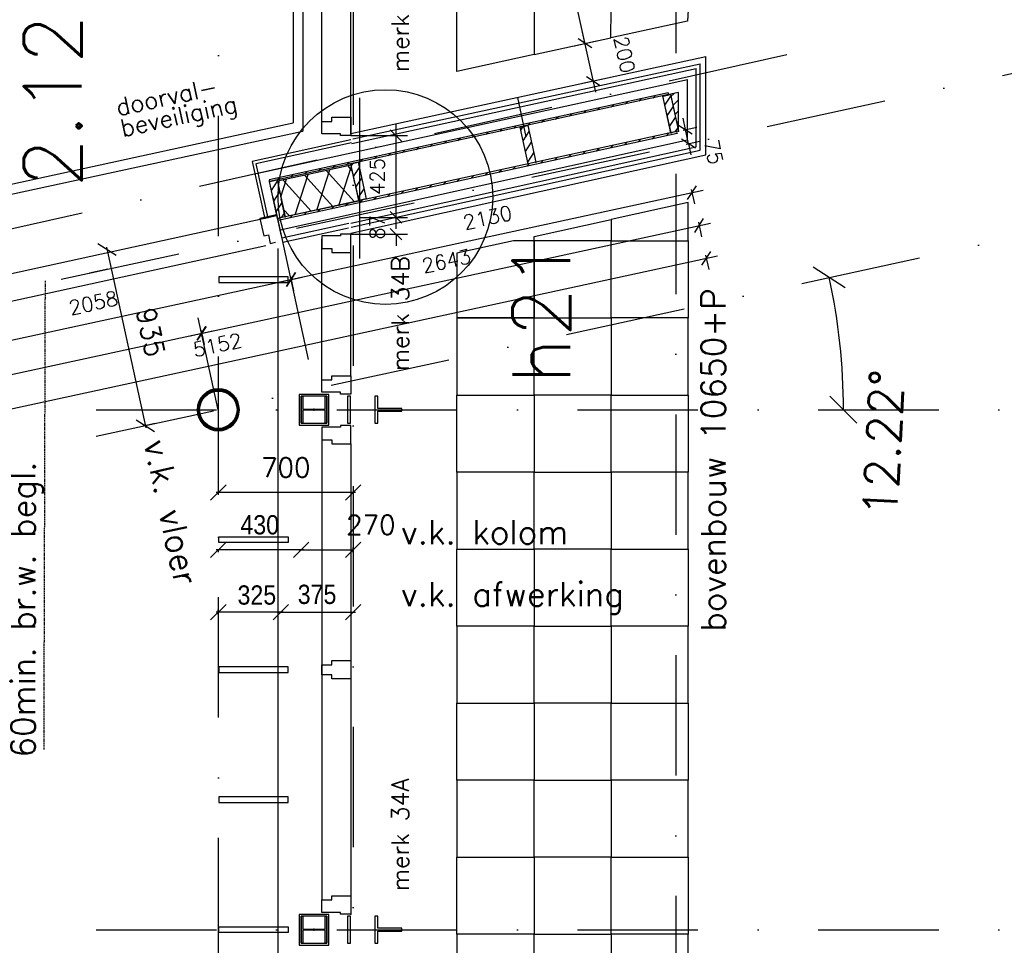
# Model space of a CAD drawing. Extents: x -33346 to 151546, y -8083 to 129543.
# Tile 44 of 68: x 35296 to 40408, y 61366 to 66172. Entities that reach past the tile are written whole.
import ezdxf

# ---------------------------------------------------------------- set-up
doc = ezdxf.new("R2010")
doc.units = 0
doc.header["$LTSCALE"] = 50
doc.header["$MEASUREMENT"] = 0
doc.header["$PDSIZE"] = -1
for name, pattern in [('DASHDOT', [25, 12.5, -6.25, 0, -6.25]), ('HIDDEN2', [0.1875, 0.125, -0.0625]), ('XREF2$0$DASHDOT', [25, 12.5, -6.25, 0, -6.25]), ('XREF2$0$DD1', [2.66667, 1.66667, -0.5, 0, -0.5])]:
    doc.linetypes.add(name, pattern=pattern)
doc.layers.get('0').update_dxf_attribs({"linetype": 'CONTINUOUS'})
doc.layers.get('DEFPOINTS').update_dxf_attribs({"linetype": 'CONTINUOUS'})
for name, color, linetype in [('_BRANDCOMPART', 6, 'DASHDOT'), ('_DETAILNUMMERS', 4, 'CONTINUOUS'), ('_DETAILNUMMERSTEKST', 4, 'CONTINUOUS'), ('A--01A1_ACEER', 1, 'CONTINUOUS'), ('A--A21--_F-23-', 9, 'CONTINUOUS'), ('A--A25--_F-2--', 9, 'CONTINUOUS'), ('A--A28--_F-2--', 7, 'CONTINUOUS'), ('A--A42--_F-23-', 9, 'CONTINUOUS'), ('A--L02-A3-_LOGO', 3, 'CONTINUOUS'), ('A--L21--', 3, 'CONTINUOUS'), ('A--L21--_F-2--', 7, 'CONTINUOUS'), ('A--L21A1_BUITENWAND', 1, 'CONTINUOUS'), ('A--L21AC1_BUITENWAND', 1, 'HIDDEN2'), ('A--L21D2_BUITENWANDEN', 2, 'CONTINUOUS'), ('A--L22A1_BINNENWAND', 1, 'CONTINUOUS'), ('A--L22A2_BINNENWAND', 2, 'CONTINUOUS'), ('A--L22AC1_BINNENWAND', 1, 'HIDDEN2'), ('A--L25--', 7, 'CONTINUOUS'), ('A--L25--_F-23-', 7, 'CONTINUOUS'), ('A--L28--', 7, 'CONTINUOUS'), ('A--L28--_F-2--', 7, 'CONTINUOUS'), ('A--L28D4_KONSTRUKTIES', 4, 'CONTINUOUS'), ('A--L31A1_BUITENKOZIJN', 1, 'CONTINUOUS'), ('A--L32--_F-23-', 2, 'CONTINUOUS'), ('A--L42--', 7, 'CONTINUOUS'), ('A--L42--_F-23-', 7, 'CONTINUOUS'), ('A--M$1A-_F123-', 1, 'CONTINUOUS'), ('A--T$1A-_F123-_RNR', 4, 'CONTINUOUS'), ('A--T01A-18_TEKST', 1, 'CONTINUOUS'), ('A--T01A-25_TEKST', 2, 'CONTINUOUS'), ('A--T01A-70_TEKST', 5, 'CONTINUOUS'), ('TEKST_KOZIJNMERK', 2, 'CONTINUOUS'), ('X--LR---_CP', 7, 'CONTINUOUS'), ('XREF2$0$A--L$7A-_STRAMIEN', 1, 'XREF2$0$DASHDOT'), ('XREF2$0$A--L$7AC3-_STRAMIE', 3, 'XREF2$0$DASHDOT'), ('XREF2$0$A--M$1A-_F123-', 1, 'CONTINUOUS'), ('XREF2$0$STRAMIEN', 1, 'XREF2$0$DD1')]:
    doc.layers.add(name, color=color, linetype=linetype)
doc.styles.add('ALFA-0_25', font='ROMANS')
doc.styles.add('B-01', font='SIMPLEX.SHX', dxfattribs={"width": 0.8, "height": 4.5})
doc.styles.add('HIEMSTRA', font='romans.shx')
doc.styles.get("Standard").update_dxf_attribs({"font": 'txt', "width": 0.9})
doc.styles.add('XREF2$0$HIEMSTRA', font='romans.shx')
doc.dimstyles.new('BEILEN', dxfattribs={"dimscale": 40, "dimtxt": 2.5, "dimasz": 2, "dimexe": 0.3, "dimexo": 0.3, "dimgap": 2, "dimtad": 1, "dimdec": 0, "dimzin": 0, "dimtxsty": 'HIEMSTRA', "dimblk1": 'OBLIQUE', "dimblk2": 'OBLIQUE', "dimsah": 1, "dimcen": -0.09, "dimdle": 0.3, "dimse1": 1, "dimclrd": 2, "dimclre": 2, "dimclrt": 3, "dimazin": 3, "dimtfac": 1, "dimtdec": 4, "dimtofl": 0, "dimtmove": 0, "dimatfit": 3, "dimtvp": 625, "dimtolj": 1, "dimtzin": 0})
doc.dimstyles.get("Standard").update_dxf_attribs({"dimscale": 40, "dimtxt": 2.5, "dimasz": 2, "dimexe": 0.3, "dimexo": 0.3, "dimgap": 2, "dimtad": 1, "dimdec": 0, "dimzin": 0, "dimtxsty": 'HIEMSTRA', "dimblk1": 'OBLIQUE', "dimblk2": 'OBLIQUE', "dimsah": 1, "dimcen": -0.09, "dimdle": 0.3, "dimse1": 1, "dimclrd": 2, "dimclre": 2, "dimclrt": 3, "dimazin": 3, "dimtfac": 1, "dimtdec": 4, "dimtofl": 0, "dimtmove": 0, "dimatfit": 3, "dimtvp": 625, "dimtolj": 1, "dimtzin": 0})
doc.dimstyles.new('STANDARD$0', dxfattribs={"dimscale": 50, "dimtxt": 2.5, "dimasz": 2, "dimexe": 2, "dimexo": 0, "dimgap": 2, "dimtad": 1, "dimdec": 0, "dimzin": 0, "dimtxsty": 'ALFA-0_25', "dimblk1": 'OBLIQUE', "dimblk2": 'OBLIQUE', "dimsah": 1, "dimcen": -3, "dimdle": 2, "dimclrd": 1, "dimclre": 1, "dimclrt": 2, "dimazin": 3, "dimtfac": 0.666667, "dimtofl": 0, "dimtmove": 0, "dimatfit": 3, "dimtvp": 0.833333, "dimtolj": 1, "dimtzin": 0})
doc.dimstyles.new('XREF2$0$STANDARD', dxfattribs={"dimscale": 70, "dimtxt": 2.5, "dimasz": 2, "dimexe": 0.3, "dimexo": 0.3, "dimgap": 2, "dimtad": 1, "dimdec": 0, "dimzin": 0, "dimtxsty": 'XREF2$0$HIEMSTRA', "dimblk1": 'XREF2$0$_OBLIQUE', "dimblk2": 'XREF2$0$_OBLIQUE', "dimsah": 1, "dimcen": -0.09, "dimdle": 0.3, "dimclrd": 1, "dimclre": 1, "dimclrt": 4, "dimazin": 3, "dimtfac": 1, "dimtdec": 4, "dimtix": 1, "dimtofl": 0, "dimtmove": 0, "dimatfit": 3, "dimtvp": 625, "dimtolj": 1, "dimtzin": 0})

# ---------------------------------------------------------------- blocks, each defined once
blk = doc.blocks.new('XREF2$0$_OBLIQUE')
at = {"color": 0, "linetype": 'BYBLOCK'}
blk.add_line((-0.5, -0.5), (0.5, 0.5), dxfattribs=at)
blk = doc.blocks.new('*D1071')
at = {"layer": 'DEFPOINTS', "color": 0}
for p in [(-24633.3, 35073.5), (-36077.4, 32359.8), (-39925.3, 31900), (-20830.4, 31900), (-39925.3, 31762.4)]:
    blk.add_point(p, dxfattribs=at)
at = {"layer": 'XREF2$0$A--M$1A-_F123-', "color": 1}
blk.add_arc((-39289.9, 31900), 3245.2, 0, 12.2171, dxfattribs=at)
at = {"layer": 'XREF2$0$A--M$1A-_F123-', "color": 1, "xscale": 140, "yscale": 140, "zscale": 140}
for p, rotation in [((-36118.2, 32586.7), 102.2170765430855), ((-36044.7, 31900), 270)]:
    blk.add_blockref('XREF2$0$_OBLIQUE', p, dxfattribs=dict(at, rotation=rotation))
at = {"layer": 'XREF2$0$A--M$1A-_F123-', "color": 4, "insert": (-35836.9, 31727.7), "char_height": 175, "attachment_point": 5, "rotation": 87.1431, "style": 'XREF2$0$HIEMSTRA'}
blk.add_mtext('\\A1;12.22°', dxfattribs=at)
blk = doc.blocks.new('Q020657-')
at = {"layer": 'A--A28--_F-2--', "color": 3, "linetype": 'CONTINUOUS'}
for points in [[(-37.1, 89.7), (-41.9, 101.2), (0, 97.1), (0, 109.5)], [(0, 97.1), (0, 109.5), (37.1, 89.7), (41.9, 101.2)], [(-89.7, 37.1), (-101.2, 41.9), (-68.6, 68.6), (-77.5, 77.5)], [(-68.6, 68.6), (-77.5, 77.5), (-37.1, 89.7), (-41.9, 101.2)], [(37.1, 89.7), (41.9, 101.2), (68.6, 68.6), (77.5, 77.5)], [(68.6, 68.6), (77.5, 77.5), (89.7, 37.1), (101.2, 41.9)], [(-97.1, 0), (-109.5, 0), (-89.7, 37.1), (-101.2, 41.9)], [(-89.7, -37.1), (-101.2, -41.9), (-97.1, 0), (-109.5, 0)], [(89.7, 37.1), (101.2, 41.9), (97.1, 0), (109.5, 0)], [(97.1, 0), (109.5, 0), (89.7, -37.1), (101.2, -41.9)], [(-68.6, -68.6), (-77.5, -77.5), (-89.7, -37.1), (-101.2, -41.9)], [(89.7, -37.1), (101.2, -41.9), (68.6, -68.6), (77.5, -77.5)], [(-37.1, -89.7), (-41.9, -101.2), (-68.6, -68.6), (-77.5, -77.5)], [(0, -97.1), (0, -109.5), (-37.1, -89.7), (-41.9, -101.2)], [(37.1, -89.7), (41.9, -101.2), (0, -97.1), (0, -109.5)], [(68.6, -68.6), (77.5, -77.5), (37.1, -89.7), (41.9, -101.2)]]:
    blk.add_solid(points, dxfattribs=at)
at = {"layer": 'A--L28--_F-2--', "color": 3, "linetype": 'CONTINUOUS'}
blk.add_lwpolyline([(0, 109.5, 1), (0, -109.5, 1), (0, 109.5), (0, 97.1, -1), (0, -97.1, -1), (0, 97.1)], format="xyb", close=True, dxfattribs=at)
at = {"layer": 'X--LR---_CP', "color": 4, "linetype": 'CONTINUOUS'}
blk.add_point((0, 0), dxfattribs=at)
blk = doc.blocks.new('Q020490-')
at = {"layer": 'A--A28--_F-2--', "color": 3, "linetype": 'CONTINUOUS'}
for points in [[(-2.75, 58), (-70, 66.5), (70, 66.5)], [(-2.75, 58), (-70, 58), (-70, 66.5)], [(-2.75, 58), (70, 66.5), (70, 58)], [(2.75, -58), (-2.75, -58), (-2.75, 58)], [(-2.75, 58), (2.75, 58), (2.75, -58)], [(-2.75, 58), (70, 58), (2.75, 58)], [(70, -66.5), (-70, -58), (-2.75, -58)], [(70, -66.5), (-70, -66.5), (-70, -58)], [(2.75, -58), (70, -66.5), (-2.75, -58)], [(2.75, -58), (70, -58), (70, -66.5)]]:
    blk.add_solid(points, dxfattribs=at)
at = {"layer": 'A--L28--_F-2--', "color": 3, "linetype": 'CONTINUOUS'}
blk.add_lwpolyline([(70, -66.5), (-70, -66.5), (-70, -58), (-2.75, -58), (-2.75, 58), (-70, 58), (-70, 66.5), (70, 66.5), (70, 58), (2.75, 58), (2.75, -58), (70, -58)], close=True, dxfattribs=at)
at = {"layer": 'X--LR---_CP', "color": 2, "linetype": 'CONTINUOUS'}
for p in [(-2.75, 0), (0, 0), (2.75, 0)]:
    blk.add_point(p, dxfattribs=at)
blk = doc.blocks.new('_OBLIQUE')
at = {"color": 0, "linetype": 'BYBLOCK'}
blk.add_line((-0.5, -0.5), (0.5, 0.5), dxfattribs=at)
blk = doc.blocks.new('*D217')
at = {"color": 2, "linetype": 'BYBLOCK'}
for p, q in [((40249.7, 64979.6), (40249.7, 64874.6)), ((40961.7, 64886.6), (40237.7, 64886.6))]:
    blk.add_line(p, q, dxfattribs=at)
at = {"layer": 'DEFPOINTS', "color": 0, "linetype": 'BYBLOCK'}
for p in [(40249.7, 64991.6), (40949.7, 64991.6), (40249.7, 64886.6)]:
    blk.add_point(p, dxfattribs=at)
at = {"color": 2, "linetype": 'BYBLOCK', "xscale": 80, "yscale": 80, "zscale": 80, "rotation": 180}
blk.add_blockref('_OBLIQUE', (40249.7, 64886.6), dxfattribs=at)
at = {"color": 2, "linetype": 'BYBLOCK', "xscale": 80, "yscale": 80, "zscale": 80}
blk.add_blockref('_OBLIQUE', (40949.7, 64886.6), dxfattribs=at)
at = {"color": 3, "linetype": 'BYBLOCK', "insert": (40599.7, 65016.6), "char_height": 100, "attachment_point": 5, "style": 'HIEMSTRA'}
blk.add_mtext('\\A1;700', dxfattribs=at)
blk = doc.blocks.new('*D218')
at = {"color": 2, "linetype": 'BYBLOCK'}
for p, q in [((36664, 63096.3), (36315, 63096.3)), ((36327, 63084.5), (36327, 63108.3))]:
    blk.add_line(p, q, dxfattribs=at)
at = {"layer": 'DEFPOINTS', "color": 0, "linetype": 'BYBLOCK'}
for p in [(36327, 63096.3), (36327, 63072.5), (36652, 62868.7)]:
    blk.add_point(p, dxfattribs=at)
at = {"color": 2, "linetype": 'BYBLOCK', "xscale": 80, "yscale": 80, "zscale": 80, "rotation": 180}
blk.add_blockref('_OBLIQUE', (36327, 63096.3), dxfattribs=at)
at = {"color": 2, "linetype": 'BYBLOCK', "xscale": 80, "yscale": 80, "zscale": 80}
blk.add_blockref('_OBLIQUE', (36652, 63096.3), dxfattribs=at)
at = {"color": 3, "linetype": 'BYBLOCK', "insert": (36527, 63184.3), "char_height": 100, "attachment_point": 5}
blk.add_mtext('\\A1;325', dxfattribs=at)
blk = doc.blocks.new('*D219')
at = {"color": 2, "linetype": 'BYBLOCK'}
blk.add_line((36640, 63096.3), (37039, 63096.3), dxfattribs=at)
at = {"layer": 'DEFPOINTS', "color": 0, "linetype": 'BYBLOCK'}
for p in [(36652, 63096.3), (37027, 63096.3), (37027, 63096.3)]:
    blk.add_point(p, dxfattribs=at)
at = {"color": 2, "linetype": 'BYBLOCK', "xscale": 80, "yscale": 80, "zscale": 80, "rotation": 180}
blk.add_blockref('_OBLIQUE', (36652, 63096.3), dxfattribs=at)
at = {"color": 2, "linetype": 'BYBLOCK', "xscale": 80, "yscale": 80, "zscale": 80}
blk.add_blockref('_OBLIQUE', (37027, 63096.3), dxfattribs=at)
at = {"color": 3, "linetype": 'BYBLOCK', "insert": (36839.5, 63187.8), "char_height": 100, "attachment_point": 5}
blk.add_mtext('\\A1;375', dxfattribs=at)
blk = doc.blocks.new('*D220')
at = {"color": 2, "linetype": 'BYBLOCK'}
for p, q in [((36769, 63419), (36315, 63419)), ((36327, 63415.9), (36327, 63407))]:
    blk.add_line(p, q, dxfattribs=at)
at = {"layer": 'DEFPOINTS', "color": 0, "linetype": 'BYBLOCK'}
for p in [(36327, 63427.9), (36327, 63419), (36757, 63427.9)]:
    blk.add_point(p, dxfattribs=at)
at = {"color": 2, "linetype": 'BYBLOCK', "xscale": 80, "yscale": 80, "zscale": 80, "rotation": 180}
blk.add_blockref('_OBLIQUE', (36327, 63419), dxfattribs=at)
at = {"color": 2, "linetype": 'BYBLOCK', "xscale": 80, "yscale": 80, "zscale": 80}
blk.add_blockref('_OBLIQUE', (36757, 63419), dxfattribs=at)
at = {"color": 3, "linetype": 'BYBLOCK', "insert": (36542, 63549), "char_height": 100, "attachment_point": 5}
blk.add_mtext('\\A1;430', dxfattribs=at)
blk = doc.blocks.new('*D221')
at = {"color": 2, "linetype": 'BYBLOCK'}
for p, q in [((40667.7, 65296), (40949.7, 65296)), ((40949.7, 65282.2), (40949.7, 65308))]:
    blk.add_line(p, q, dxfattribs=at)
at = {"layer": 'DEFPOINTS', "color": 0, "linetype": 'BYBLOCK'}
for p in [(40679.7, 65833.4), (40949.7, 65296), (40949.7, 65270.2)]:
    blk.add_point(p, dxfattribs=at)
at = {"color": 2, "linetype": 'BYBLOCK', "xscale": 80, "yscale": 80, "zscale": 80, "rotation": 180}
blk.add_blockref('_OBLIQUE', (40679.7, 65296), dxfattribs=at)
at = {"color": 2, "linetype": 'BYBLOCK', "xscale": 80, "yscale": 80, "zscale": 80}
blk.add_blockref('_OBLIQUE', (40949.7, 65296), dxfattribs=at)
at = {"color": 3, "linetype": 'BYBLOCK', "insert": (41041.4, 65426), "char_height": 100, "attachment_point": 5, "style": 'HIEMSTRA'}
blk.add_mtext('\\A1;270', dxfattribs=at)
blk = doc.blocks.new('*D246')
at = {"color": 2, "linetype": 'BYBLOCK'}
for p, q in [((35747, 64990.3), (35950, 64052.9)), ((35998.4, 64075.7), (35935.7, 64062.1))]:
    blk.add_line(p, q, dxfattribs=at)
at = {"layer": 'DEFPOINTS', "color": 0, "linetype": 'BYBLOCK'}
for p in [(35812.3, 64992.2), (35947.4, 64064.7), (36010.1, 64078.2)]:
    blk.add_point(p, dxfattribs=at)
at = {"color": 2, "linetype": 'BYBLOCK', "xscale": 80, "yscale": 80, "zscale": 80}
for p, rotation in [((35749.6, 64978.6), 102.2161071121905), ((35947.4, 64064.7), 282.2161071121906)]:
    blk.add_blockref('_OBLIQUE', p, dxfattribs=dict(at, rotation=rotation))
at = {"color": 3, "linetype": 'BYBLOCK', "insert": (35975.6, 64549.1), "char_height": 100, "attachment_point": 5, "rotation": 282.2161, "style": 'HIEMSTRA'}
blk.add_mtext('\\A1;935', dxfattribs=at)
blk = doc.blocks.new('KOZ34A')
at = {"layer": 'A--01A1_ACEER'}
for p, q in [((-150, -2463), (-150, -74)), ((0, -2442), (0, -95))]:
    blk.add_line(p, q, dxfattribs=at)
at = {"layer": 'A--L22A2_BINNENWAND'}
for points in [[(-150, -9), (-150, -74), (-99, -74), (-99, -95), (0, -95), (0, -22), (0, 0), (-15, 0), (-54, 0), (-54, -9)], [(-150, -1242), (-150, -1295), (-99, -1295), (-99, -1316), (0, -1316), (0, -1243), (0, -1221), (-15, -1221), (-99, -1221), (-99, -1242)], [(-150, -2528), (-150, -2463), (-99, -2463), (-99, -2442), (0, -2442), (0, -2515), (0, -2537), (-15, -2537), (-54, -2537), (-54, -2528)]]:
    blk.add_lwpolyline(points, close=True, dxfattribs=at)
at = {"layer": 'X--LR---_CP', "linetype": 'CONTINUOUS'}
blk.add_point((0, 0), dxfattribs=at)
blk = doc.blocks.new('*U562')
at = {"layer": 'A--A42--_F-23-', "linetype": 'CONTINUOUS'}
h = blk.add_hatch(dxfattribs=at)
h.set_pattern_fill('ALFALINE', color=256, scale=40, style=0)
h.set_pattern_definition([(45, (-38663.9, -65788.152), (-28.284271, 28.284271), [])])
h.paths.add_polyline_path([(0, 0), (1.1, -4.9), (-2070.7, -456.8), (-2071.8, -451.9), (-2072.9, -447), (-1.1, 4.9)])
at = {"layer": 'A--L42--_F-23-', "color": 2, "linetype": 'CONTINUOUS'}
for points in [[(0, 0), (-1.1, 4.9), (-2072.9, -447), (-2071.8, -451.9)], [(0, 0), (1.1, -4.9), (-2070.7, -456.8), (-2071.8, -451.9)]]:
    blk.add_lwpolyline(points, dxfattribs=at)
blk = doc.blocks.new('NH40_196')
at = {"layer": 'A--A25--_F-2--'}
h = blk.add_hatch(dxfattribs=at)
h.set_pattern_fill('ALFALINE', color=256, scale=40, style=0, pattern_type=2)
h.set_pattern_definition([(45, (-6, 0), (-28.284, 28.284), [])])
h.paths.add_polyline_path([(0, 0), (0, 196), (40, 196), (40, 0)])
at = {"layer": 'A--L25--_F-23-', "color": 2, "linetype": 'CONTINUOUS'}
blk.add_lwpolyline([(0, 0), (0, 196), (40, 196), (40, 0)], close=True, dxfattribs=at)
at = {"layer": 'X--LR---_CP'}
for p in [(0, 0), (0, 0), (40, 0)]:
    blk.add_point(p, dxfattribs=at)
blk = doc.blocks.new('*U561')
at = {"layer": 'A--A42--_F-23-', "linetype": 'CONTINUOUS'}
h = blk.add_hatch(dxfattribs=at)
h.set_pattern_fill('ALFALINE', color=256, scale=40, style=0)
h.set_pattern_definition([(45, (-38707.595, -65586.84), (-28.284271, 28.284271), [])])
h.paths.add_polyline_path([(0, 0), (1.1, -4.9), (-2070.6, -456.7), (-2071.6, -451.8), (-2072.7, -446.9), (-1.1, 4.9)])
at = {"layer": 'A--L42--_F-23-', "color": 2, "linetype": 'CONTINUOUS'}
for points in [[(0, 0), (-1.1, 4.9), (-2072.7, -446.9), (-2071.6, -451.8)], [(0, 0), (1.1, -4.9), (-2070.6, -456.7), (-2071.6, -451.8)]]:
    blk.add_lwpolyline(points, dxfattribs=at)
blk = doc.blocks.new('*U558')
at = {"layer": 'A--A21--_F-23-', "linetype": 'CONTINUOUS'}
h = blk.add_hatch(dxfattribs=at)
h.set_pattern_fill('ALFAISO', color=256, scale=100, angle=192.1425, style=0)
h.set_pattern_definition([(252.142, (-10.52, 48.88), (95.182, -30.665), []), (312.142, (-10.52, 48.88), (74.148, 67.098), [])])
h.paths.add_polyline_path([(0, 0), (20, -92.9), (-362.7, -175.2), (-382.7, -82.3), (-402.7, 10.5), (-20, 92.9)])
at = {"layer": 'A--L21--_F-2--', "color": 2, "linetype": 'CONTINUOUS'}
for points in [[(0, 0), (-20, 92.9), (-402.7, 10.5), (-382.7, -82.3)], [(0, 0), (20, -92.9), (-362.7, -175.2), (-382.7, -82.3)]]:
    blk.add_lwpolyline(points, dxfattribs=at)
blk = doc.blocks.new('*D457')
at = {"color": 1, "linetype": 'BYBLOCK'}
for p, q in [((38752.4, 65601.9), (38739.7, 65660.5)), ((38739.9, 65599.2), (38811.1, 65614.6)), ((38768.3, 65528.5), (38752.4, 65601.9)), ((38755.8, 65525.7), (38827, 65541.1)), ((38768.3, 65528.5), (38781, 65469.8))]:
    blk.add_line(p, q, dxfattribs=at)
at = {"layer": 'DEFPOINTS', "color": 0, "linetype": 'BYBLOCK'}
for p in [(38739.9, 65599.2, -3.2), (38752.4, 65601.9), (38755.8, 65525.7)]:
    blk.add_point(p, dxfattribs=at)
at = {"color": 1, "linetype": 'BYBLOCK', "xscale": 60, "yscale": 60, "zscale": 60}
for p, rotation in [((38752.4, 65601.9), 282.2170765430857), ((38768.3, 65528.5), 102.2170765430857)]:
    blk.add_blockref('_OBLIQUE', p, dxfattribs=dict(at, rotation=rotation))
at = {"color": 2, "linetype": 'BYBLOCK', "insert": (38898.8, 65484.9), "char_height": 75, "attachment_point": 5, "rotation": 282.2171, "style": 'ALFA-0_25'}
blk.add_mtext('\\A1;75', dxfattribs=at)
blk = doc.blocks.new('*D459')
at = {"color": 1, "linetype": 'BYBLOCK'}
for p, q in [((36645.8, 64810.7), (38845.2, 65286.9)), ((38782.9, 65291), (38799.2, 65215.6)), ((36701.5, 64836.8), (36717.1, 64764.8))]:
    blk.add_line(p, q, dxfattribs=at)
at = {"layer": 'DEFPOINTS', "color": 0, "linetype": 'BYBLOCK'}
for p in [(38782.9, 65291, -2.3), (38786.5, 65274.2), (36701.5, 64836.8, -7.2)]:
    blk.add_point(p, dxfattribs=at)
at = {"color": 1, "linetype": 'BYBLOCK', "xscale": 60, "yscale": 60, "zscale": 60}
for p, rotation in [((38786.5, 65274.2), 12.21707654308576), ((36704.4, 64823.4), 192.2170765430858)]:
    blk.add_blockref('_OBLIQUE', p, dxfattribs=dict(at, rotation=rotation))
at = {"color": 2, "linetype": 'BYBLOCK', "insert": (37724.8, 65144.1), "char_height": 75, "attachment_point": 5, "rotation": 12.2171, "style": 'ALFA-0_25'}
blk.add_mtext('\\A1;2130', dxfattribs=at)
blk = doc.blocks.new('*D460')
at = {"color": 1, "linetype": 'BYBLOCK'}
for p, q in [((33729.4, 64000.7), (36298.7, 64557)), ((36236.5, 64560.7), (36252.7, 64485.6)), ((33785.3, 64025.9), (33800.7, 63954.7))]:
    blk.add_line(p, q, dxfattribs=at)
at = {"layer": 'DEFPOINTS', "color": 0, "linetype": 'BYBLOCK'}
for p in [(36236.5, 64560.7, -5.9), (36240, 64544.3), (33785.3, 64025.9)]:
    blk.add_point(p, dxfattribs=at)
at = {"color": 1, "linetype": 'BYBLOCK', "xscale": 60, "yscale": 60, "zscale": 60}
for p, rotation in [((36240, 64544.3), 12.21707654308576), ((33788, 64013.4), 192.2170765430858)]:
    blk.add_blockref('_OBLIQUE', p, dxfattribs=dict(at, rotation=rotation))
at = {"color": 2, "linetype": 'BYBLOCK', "insert": (34993.4, 64374.1), "char_height": 75, "attachment_point": 5, "rotation": 12.2171, "style": 'ALFA-0_25'}
blk.add_mtext('\\A1;2509', dxfattribs=at)
blk = doc.blocks.new('*D461')
at = {"color": 1, "linetype": 'BYBLOCK'}
for p, q in [((36181.5, 64531.6), (38882.1, 65116.3)), ((38819.8, 65120.3), (38836.2, 65045)), ((36237.4, 64556.8), (36252.8, 64485.6))]:
    blk.add_line(p, q, dxfattribs=at)
at = {"layer": 'DEFPOINTS', "color": 0, "linetype": 'BYBLOCK'}
for p in [(38819.8, 65120.3, -2.3), (38823.5, 65103.6), (36237.4, 64556.8)]:
    blk.add_point(p, dxfattribs=at)
at = {"color": 1, "linetype": 'BYBLOCK', "xscale": 60, "yscale": 60, "zscale": 60}
for p, rotation in [((38823.5, 65103.6), 12.21707654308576), ((36240.1, 64544.3), 192.2170765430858)]:
    blk.add_blockref('_OBLIQUE', p, dxfattribs=dict(at, rotation=rotation))
at = {"color": 2, "linetype": 'BYBLOCK', "insert": (37511.2, 64919.3), "char_height": 75, "attachment_point": 5, "rotation": 12.2171, "style": 'ALFA-0_25'}
blk.add_mtext('\\A1;2643', dxfattribs=at)
blk = doc.blocks.new('*D462')
at = {"color": 1, "linetype": 'BYBLOCK'}
for p, q in [((33766.8, 63830.1), (38919, 64945.7)), ((38856.8, 64949.7), (38873.1, 64874.4)), ((33823.5, 63851.6), (33838.1, 63784.2))]:
    blk.add_line(p, q, dxfattribs=at)
at = {"layer": 'DEFPOINTS', "color": 0, "linetype": 'BYBLOCK'}
for p in [(38856.8, 64949.7, -2.3), (38860.4, 64933), (33823.5, 63851.6, -17.1)]:
    blk.add_point(p, dxfattribs=at)
at = {"color": 1, "linetype": 'BYBLOCK', "xscale": 60, "yscale": 60, "zscale": 60}
for p, rotation in [((38860.4, 64933), 12.21707654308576), ((33825.4, 63842.8), 192.2170765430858)]:
    blk.add_blockref('_OBLIQUE', p, dxfattribs=dict(at, rotation=rotation))
at = {"color": 2, "linetype": 'BYBLOCK', "insert": (36322.3, 64483.2), "char_height": 75, "attachment_point": 5, "rotation": 12.2171, "style": 'ALFA-0_25'}
blk.add_mtext('\\A1;5152', dxfattribs=at)
blk = doc.blocks.new('*D463')
at = {"color": 1, "linetype": 'BYBLOCK'}
for p, q in [((34634.8, 64375.3), (36763.1, 64836.1)), ((36701, 64839.1), (36717.1, 64764.8)), ((34690.7, 64400.5), (34706.1, 64329.4))]:
    blk.add_line(p, q, dxfattribs=at)
at = {"layer": 'DEFPOINTS', "color": 0, "linetype": 'BYBLOCK'}
for p in [(36701, 64839.1, 1.6), (36704.4, 64823.4), (34690.7, 64400.5)]:
    blk.add_point(p, dxfattribs=at)
at = {"color": 1, "linetype": 'BYBLOCK', "xscale": 60, "yscale": 60, "zscale": 60}
for p, rotation in [((36704.4, 64823.4), 12.21707654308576), ((34693.4, 64388), 192.2170765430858)]:
    blk.add_blockref('_OBLIQUE', p, dxfattribs=dict(at, rotation=rotation))
at = {"color": 2, "linetype": 'BYBLOCK', "insert": (35678.3, 64701), "char_height": 75, "attachment_point": 5, "rotation": 12.2171, "style": 'ALFA-0_25'}
blk.add_mtext('\\A1;2058', dxfattribs=at)
blk = doc.blocks.new('*D489')
at = {"layer": 'A--M$1A-_F123-', "color": 1}
for p, q in [((37249.7, 65085.8), (37249.7, 65630.4)), ((37015, 65570.4), (37309.7, 65570.4)), ((37061.8, 65145.8), (37309.7, 65145.8))]:
    blk.add_line(p, q, dxfattribs=at)
at = {"layer": 'DEFPOINTS', "color": 0}
for p in [(37015, 65570.4), (37249.7, 65570.4), (37061.8, 65145.8)]:
    blk.add_point(p, dxfattribs=at)
at = {"layer": 'A--M$1A-_F123-', "color": 1, "xscale": 60, "yscale": 60, "zscale": 60}
for p, rotation in [((37249.7, 65570.4), 90), ((37249.7, 65145.8), 270)]:
    blk.add_blockref('_OBLIQUE', p, dxfattribs=dict(at, rotation=rotation))
at = {"layer": 'A--M$1A-_F123-', "color": 2, "insert": (37152.2, 65358.1), "char_height": 75, "attachment_point": 5, "rotation": 90, "style": 'ALFA-0_25'}
blk.add_mtext('\\A1;425', dxfattribs=at)
blk = doc.blocks.new('*D490')
at = {"layer": 'A--M$1A-_F123-', "color": 1}
for p, q in [((37249.7, 65145.8), (37249.7, 65205.8)), ((37061.8, 65145.8), (37309.7, 65145.8)), ((37015, 65058.9), (37309.7, 65058.9)), ((37249.7, 65058.9), (37249.7, 64998.9))]:
    blk.add_line(p, q, dxfattribs=at)
at = {"layer": 'DEFPOINTS', "color": 0}
for p in [(37061.8, 65145.8), (37015, 65058.9), (37249.7, 65058.9)]:
    blk.add_point(p, dxfattribs=at)
at = {"layer": 'A--M$1A-_F123-', "color": 1, "xscale": 60, "yscale": 60, "zscale": 60}
for p, rotation in [((37249.7, 65145.8), 270), ((37249.7, 65058.9), 90)]:
    blk.add_blockref('_OBLIQUE', p, dxfattribs=dict(at, rotation=rotation))
at = {"layer": 'A--M$1A-_F123-', "color": 2, "insert": (37151.6, 65094.2), "char_height": 75, "attachment_point": 5, "rotation": 90, "style": 'ALFA-0_25'}
blk.add_mtext('\\A1;87', dxfattribs=at)
blk = doc.blocks.new('*D507')
at = {"layer": 'A--M$1A-_F123-', "color": 1}
for p, q in [((38286.4, 65795.3), (38218.7, 66108)), ((38176.1, 66037.4), (38290, 66062.1)), ((38218.4, 65841.9), (38332.3, 65866.6))]:
    blk.add_line(p, q, dxfattribs=at)
at = {"layer": 'DEFPOINTS', "color": 0}
for p in [(38176.1, 66037.4, -0.2), (38231.4, 66049.4), (38218.4, 65841.9, -0.5)]:
    blk.add_point(p, dxfattribs=at)
at = {"layer": 'A--M$1A-_F123-', "color": 1, "xscale": 60, "yscale": 60, "zscale": 60}
for p, rotation in [((38231.4, 66049.4), 102.2170765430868), ((38273.7, 65853.9), 282.2170765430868)]:
    blk.add_blockref('_OBLIQUE', p, dxfattribs=dict(at, rotation=rotation))
at = {"layer": 'A--M$1A-_F123-', "color": 2, "insert": (38435.8, 65991.3), "char_height": 75, "attachment_point": 5, "rotation": 282.2171, "style": 'ALFA-0_25'}
blk.add_mtext('\\A1;200', dxfattribs=at)
blk = doc.blocks.new('XREF2')
at = {"layer": 'XREF2$0$A--L$7A-_STRAMIEN'}
for p, q in [((-39289.938, 9050), (-39289.938, 63702.184)), ((-36914.938, 63128.251), (-36914.938, 23800)), ((-39925.329, 31900), (-20830.441, 31900)), ((-39925.329, 29200), (-20830.441, 29200))]:
    blk.add_line(p, q, dxfattribs=at)
at = {"layer": 'XREF2$0$A--L$7AC3-_STRAMIE'}
blk.add_line((-38589.938, 89008.057), (-38589.938, -5393.534), dxfattribs=at)
at = {"layer": 'XREF2$0$STRAMIEN', "linetype": 'XREF2$0$DASHDOT'}
for p, q in [((-40105.653, 32577.837), (-24813.603, 35888.866)), ((-39925.329, 31762.425), (-24633.28, 35073.454))]:
    blk.add_line(p, q, dxfattribs=at)
at = {"layer": 'XREF2$0$A--M$1A-_F123-'}
dim = blk.add_angular_dim_2l(base=(-36077.43, 32359.766), line1=((-39925.329, 31762.425), (-24633.28, 35073.454)), line2=((-39925.329, 31900), (-20830.441, 31900)), dimstyle='XREF2$0$STANDARD', override={"dimdec": 2, "dimadec": 2}, dxfattribs=at)
dim.commit()
dim.dimension.update_dxf_attribs({"geometry": '*D1071', "text_midpoint": (-35836.914, 31727.683), "dimtype": 130})

msp = doc.modelspace()

# ---------------------------------------------------------------- hatches: boundary and pattern name
at = {"layer": 'A--L25--'}
h = msp.add_hatch(dxfattribs=at)
h.set_pattern_fill('ALFALINE', color=256, scale=40, style=0, pattern_type=2)
h.set_pattern_definition([(45, (0, 0), (-28.284271, 28.284271), [])])
h.paths.add_polyline_path([(38716.3, 65794.4), (38702, 65791.3), (38702, 65659.4), (38709.9, 65623.5), (38716.3, 65623.5)])
h.paths.add_polyline_path([(38702, 65791.3), (38674.6, 65785.3), (38702, 65659.4)])
h.paths.add_polyline_path([(38716.3, 65623.5), (38709.9, 65623.5), (38716.3, 65593.8)])

# ---------------------------------------------------------------- linework, layer by layer
at = {"layer": '_BRANDCOMPART'}
msp.add_lwpolyline([(39278.4, 65990.2), (33801.9, 64760.2), (34216.2, 66792.5), (35740.7, 74277.7)], dxfattribs=at)
at = {"layer": '_DETAILNUMMERS'}
msp.add_circle((37194.4, 65251.3), 557.3, dxfattribs=at)
at = {"layer": 'A--01A1_ACEER'}
for p, q in [((36865, 65590.4, -0.3), (36865, 66691.4)), ((37015, 65578.1), (37015, 66670.4)), ((36631.3, 65154.5, -1.3), (34685.1, 64729.9, 0)), ((36865, 64302.4), (36865, 65034.4)), ((37015, 64323.4), (37015, 65043.4)), ((34690.3, 64589, 0), (36573.6, 64999.3, -1.3))]:
    msp.add_line(p, q, dxfattribs=at)
at = {"layer": 'A--01A1_ACEER', "linetype": 'CONTINUOUS'}
for p, q in [((37925.9, 65563.8, -1), (37881.5, 65769, -0.5)), ((35753.7, 64877.2), (35658.4, 64856.5))]:
    msp.add_line(p, q, dxfattribs=at)
at = {"layer": 'A--L02-A3-_LOGO'}
msp.add_line((38286.4, 65795.3), (38122.6, 66546.6), dxfattribs=at)
at = {"layer": 'A--L21--'}
for p, q in [((37015, 65581.4, -0.6), (38858.3, 65980.5, -0.4)), ((38858.3, 65471.4, 0), (38858.3, 65980.5, 0)), ((37026.2, 65553.1, -0.6), (38828.3, 65943.3, -0.4)), ((38828.3, 65495.5, 0), (38828.3, 65943.3, 0)), ((37016.2, 65095, -1.1), (38828.3, 65495.5, 0)), ((37015, 65064, -1.1), (38858.3, 65471.4, 0))]:
    msp.add_line(p, q, dxfattribs=at)
at = {"layer": 'A--L21A1_BUITENWAND'}
msp.add_line((37061.8, 64932.3), (37061.8, 65766.1), dxfattribs=at)
at = {"layer": 'A--L21AC1_BUITENWAND', "linetype": 'CONTINUOUS'}
for p, q in [((36795, 64408.6, -5.6), (36611.2, 65250.8, 3.7)), ((36327, 64146.9), (36222.8, 64624.5, 5.3))]:
    msp.add_line(p, q, dxfattribs=at)
at = {"layer": 'A--L21D2_BUITENWANDEN'}
for p, q in [((36635.5, 64984.7), (36635.5, 64597)), ((36635.5, 64597), (36635.5, 60313.2))]:
    msp.add_line(p, q, dxfattribs=at)
at = {"layer": 'A--L22A1_BINNENWAND'}
for points in [[(37566.1, 65904), (37566.1, 66223.5), (37966.2, 66223.5), (37966.3, 65992)], [(38365.8, 66078.5), (38366.1, 66223.5), (37966.2, 66223.5), (37966.3, 65992)], [(38365.8, 66078.5), (38366.1, 66223.5), (38766.1, 66223.5), (38762.8, 66164.4)], [(38366.9, 65135.3), (38366.1, 65023.5), (38766.1, 65023.5), (38766.1, 65223.5)], [(38366.9, 65135.3), (38366.1, 65023.5), (37966.1, 65023.5), (37966.1, 65046.8)], [(37966.1, 64623.5), (37966.1, 65023.5), (37860.3, 65023.5), (37860.3, 65023.5), (37566.1, 64960), (37566.1, 64623.5)], [(38366.1, 64623.5), (38366.1, 65023.5), (37966.1, 65023.5), (37966.1, 64623.5)], [(38366.1, 64623.5), (38366.1, 65023.5), (38766.1, 65023.5), (38766.1, 64623.5)], [(37566.1, 64623.5), (37566.1, 64223.5), (37966.1, 64223.5), (37966.1, 64623.5)], [(38366.1, 64623.5), (38366.1, 64223.5), (37966.1, 64223.5), (37966.1, 64623.5)], [(38366.1, 64623.5), (38366.1, 64223.5), (38766.1, 64223.5), (38766.1, 64623.5)], [(37566.1, 63823.5), (37566.1, 64223.5), (37966.1, 64223.5), (37966.1, 63823.5)], [(38366.1, 63823.5), (38366.1, 64223.5), (37966.1, 64223.5), (37966.1, 63823.5)], [(38366.1, 63823.5), (38366.1, 64223.5), (38766.1, 64223.5), (38766.1, 63823.5)], [(37566.1, 63823.5), (37566.1, 63423.5), (37966.1, 63423.5), (37966.1, 63823.5)], [(38366.1, 63823.5), (38366.1, 63423.5), (37966.1, 63423.5), (37966.1, 63823.5)], [(38366.1, 63823.5), (38366.1, 63423.5), (38766.1, 63423.5), (38766.1, 63823.5)], [(37566.1, 63023.5), (37566.1, 63423.5), (37966.1, 63423.5), (37966.1, 63023.5)], [(38366.1, 63023.5), (38366.1, 63423.5), (37966.1, 63423.5), (37966.1, 63023.5)], [(38366.1, 63023.5), (38366.1, 63423.5), (38766.1, 63423.5), (38766.1, 63023.5)], [(37566.1, 63023.5), (37566.1, 62623.5), (37966.1, 62623.5), (37966.1, 63023.5)], [(38366.1, 63023.5), (38366.1, 62623.5), (37966.1, 62623.5), (37966.1, 63023.5)], [(38366.1, 63023.5), (38366.1, 62623.5), (38766.1, 62623.5), (38766.1, 63023.5)], [(37566.1, 62223.5), (37566.1, 62623.5), (37966.1, 62623.5), (37966.1, 62223.5)], [(38366.1, 62223.5), (38366.1, 62623.5), (37966.1, 62623.5), (37966.1, 62223.5)], [(38366.1, 62223.5), (38366.1, 62623.5), (38766.1, 62623.5), (38766.1, 62223.5)], [(37566.1, 62223.5), (37566.1, 61823.5), (37966.1, 61823.5), (37966.1, 62223.5)], [(38366.1, 62223.5), (38366.1, 61823.5), (37966.1, 61823.5), (37966.1, 62223.5)], [(38366.1, 62223.5), (38366.1, 61823.5), (38766.1, 61823.5), (38766.1, 62223.5)], [(37566.1, 61423.5), (37566.1, 61823.5), (37966.1, 61823.5), (37966.1, 61423.5)], [(38366.1, 61423.5), (38366.1, 61823.5), (37966.1, 61823.5), (37966.1, 61423.5)], [(38366.1, 61423.5), (38366.1, 61823.5), (38766.1, 61823.5), (38766.1, 61423.5)], [(37566.1, 61423.5), (37566.1, 61023.5), (37966.1, 61023.5), (37966.1, 61423.5)], [(38366.1, 61423.5), (38366.1, 61023.5), (37966.1, 61023.5), (37966.1, 61423.5)], [(38366.1, 61423.5), (38366.1, 61023.5), (38766.1, 61023.5), (38766.1, 61423.5)]]:
    msp.add_lwpolyline(points, close=True, dxfattribs=at)
at = {"layer": 'A--L22A2_BINNENWAND', "color": 2, "linetype": 'CONTINUOUS'}
for p, q in [((37020.4, 65529.4, -0.4), (38808.3, 65918.9, -0.4)), ((38808.3, 65511.6, 0), (38808.3, 65918.9, 0)), ((36532, 65376, -0.4), (38762.3, 65861.8, -0.4)), ((38762.3, 65548.5, 0), (38762.3, 65861.8, 0)), ((38716.3, 65794.4, 0.4), (38674.5, 65785.3, 0.6)), ((38716.3, 65593.8, 0), (38716.3, 65794.4, 0)), ((36647.8, 65081.3, -0.5), (38762.3, 65548.5, -0.4)), ((37015, 65115.3, -0.5), (38808.3, 65511.6, -0.4)), ((36661.9, 65016.8, -1.3), (37002.6, 65092, -1.1))]:
    msp.add_line(p, q, dxfattribs=at)
at = {"layer": 'A--L22A2_BINNENWAND'}
for points in [[(36865, 65579.4), (36865, 65644.4), (36916, 65644.4), (36916, 65665.4), (37015, 65665.4), (37015, 65592.4), (37015, 65570.4), (37000, 65570.4), (36961, 65570.4), (36961, 65579.4)], [(36865, 65049.9), (36865, 64984.9), (36916, 64984.9), (36916, 64963.9), (37015, 64963.9), (37015, 65036.9), (37015, 65058.9), (37000, 65058.9), (36961, 65058.9), (36961, 65049.9)], [(36690.5, 64806.9), (36690.5, 64836.9), (36330.5, 64836.9), (36330.5, 64806.9)], [(36865, 64237.4), (36865, 64302.4), (36916, 64302.4), (36916, 64323.4), (37015, 64323.4), (37015, 64250.4), (37015, 64228.4), (37000, 64228.4), (36961, 64228.4), (36961, 64237.4)], [(37000, 64075.4), (37000.2, 64218.4), (37012.2, 64218.4), (37012, 64075.4)], [(36690.5, 63486.9), (36690.5, 63456.9), (36330.5, 63456.9), (36330.5, 63486.9)], [(36690.5, 62781.9), (36690.5, 62811.9), (36330.5, 62811.9), (36330.5, 62781.9)], [(36690.5, 62106.9), (36690.5, 62136.9), (36330.5, 62136.9), (36330.5, 62106.9)], [(37000, 61375.4), (37000.2, 61518.4), (37012.2, 61518.4), (37012, 61375.4)], [(36690.5, 61461.9), (36690.5, 61431.9), (36330.5, 61431.9), (36330.5, 61461.9)]]:
    msp.add_lwpolyline(points, close=True, dxfattribs=at)
at = {"layer": 'A--L22A2_BINNENWAND', "color": 2, "linetype": 'CONTINUOUS'}
for points in [[(37015, 65548.3), (36503.4, 65436.1), (36568.7, 65138.5)], [(37018.3, 65533.6), (36521.3, 65424.7), (36583.3, 65141.8)]]:
    msp.add_lwpolyline(points, dxfattribs=at)
at = {"layer": 'A--L22A2_BINNENWAND', "color": 2, "linetype": 'CONTINUOUS', "elevation": 2}
msp.add_lwpolyline([(36656.7, 65039.9), (37004.2, 65115.3)], dxfattribs=at)
at = {"layer": 'A--L22AC1_BINNENWAND'}
msp.add_line((35422, 62383.4), (35429.1, 64816.1, -0.5), dxfattribs=at)
at = {"layer": 'A--L22AC1_BINNENWAND', "color": 2, "linetype": 'BYBLOCK'}
for points in [[(36747, 64066.9), (36900, 64066.9), (36900, 64226.9), (36747, 64226.9)], [(36757, 64076.9), (36890, 64076.9), (36890, 64216.9), (36757, 64216.9)], [(36747, 61366.8), (36900, 61366.8), (36900, 61526.8), (36747, 61526.8)], [(36757, 61376.8), (36890, 61376.8), (36890, 61516.8), (36757, 61516.8)]]:
    msp.add_lwpolyline(points, close=True, dxfattribs=at)
at = {"layer": 'A--L25--_F-23-', "color": 2, "linetype": 'CONTINUOUS', "elevation": 0}
msp.add_lwpolyline([(38677.2, 65585.3), (38635.5, 65776.8), (38674.6, 65785.3), (38716.3, 65593.8)], close=True, dxfattribs=at)
at = {"layer": 'A--L28D4_KONSTRUKTIES'}
for points in [[(37140, 64076.8), (37155, 64076.8), (37155, 64139.3), (37280, 64139.3), (37280, 64154.3), (37155, 64154.3), (37155, 64216.8), (37140, 64216.8)], [(37140, 61376.8), (37155, 61376.8), (37155, 61439.3), (37280, 61439.3), (37280, 61454.3), (37155, 61454.3), (37155, 61516.8), (37140, 61516.8)]]:
    msp.add_lwpolyline(points, close=True, dxfattribs=at)
at = {"layer": 'A--L31A1_BUITENKOZIJN'}
for p, q in [((36715, 66776.9), (36715, 65636.6)), ((36765, 66776.9), (36765, 65593.8)), ((34447, 65143.2, 0.1), (36715, 65636.6, -1)), ((34457.6, 65094.5), (36765, 65593.8))]:
    msp.add_line(p, q, dxfattribs=at)
at = {"layer": 'A--L32--_F-23-', "elevation": -1.3}
msp.add_lwpolyline([(36653.3, 65055.9), (36630.5, 65160.1), (36628.5, 65159.7), (36542.6, 65140.8), (36542.6, 65140.8), (36562.6, 65049.2), (36562.6, 65049.2), (36587.1, 65054.6), (36596.7, 65010.5), (36624.1, 65016.4)], dxfattribs=at)
at = {"layer": 'X--LR---_CP'}
for p in [(38716.3, 65593.8, 0), (38677.2, 65585.3, 0), (38677.2, 65585.3, 0)]:
    msp.add_point(p, dxfattribs=at)

# ---------------------------------------------------------------- block references
at = {"linetype": 'CONTINUOUS', "xscale": -1, "rotation": 180}
msp.add_blockref('KOZ34A', (37015, 61528.3), dxfattribs=at)
at = {"layer": 'A--L21--', "linetype": 'CONTINUOUS'}
msp.add_blockref('*U558', (37036.6, 65323.6), dxfattribs=at)
at = {"layer": 'A--L25--', "rotation": 12.28764703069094}
for p in [(38677.4, 65584.5, 0.2), (37936, 65423.5, -1), (37056.4, 65233.1, -1), (36634.9, 65139.9)]:
    msp.add_blockref('NH40_196', p, dxfattribs=at)
at = {"layer": 'A--L28--', "linetype": 'CONTINUOUS'}
msp.add_blockref('Q020657-', (36327, 64146.9), dxfattribs=at)
at = {"layer": 'A--L28--', "color": 2, "linetype": 'CONTINUOUS', "rotation": 90}
for p in [(36823.5, 64146.9), (36823.5, 64146.8), (36823.5, 61446.8), (36823.5, 61446.8)]:
    msp.add_blockref('Q020490-', p, dxfattribs=at)
at = {"layer": 'A--L42--'}
msp.add_blockref('*U562', (38663.9, 65788.2, -0.4), dxfattribs=at)
at = {"layer": 'A--L42--', "linetype": 'CONTINUOUS'}
msp.add_blockref('*U561', (38707.6, 65586.8, -0.4), dxfattribs=at)
at = {"layer": 'A--T01A-70_TEKST', "color": 4}
msp.add_blockref('XREF2', (75617.3, 32246.9), dxfattribs=at)

# ---------------------------------------------------------------- texts
at = {"layer": '_DETAILNUMMERSTEKST', "style": 'ALFA-0_25'}
msp.add_text('h21', height=300, rotation=90, dxfattribs=at).set_placement((38154, 64278.9))
at = {"layer": 'A--T$1A-_F123-_RNR', "style": 'ALFA-0_25'}
msp.add_text('2.12', height=300, rotation=90, dxfattribs=at).set_placement((35616.7, 65299.6))
at = {"layer": 'A--T01A-18_TEKST', "style": 'HIEMSTRA'}
for s, p in [('doorval-', (35806.4, 65671.4, 0)), ('beveiliging', (35829.8, 65563.2, 0))]:
    msp.add_text(s, height=90, rotation=12.22, dxfattribs=at).set_placement(p)
at = {"layer": 'A--T01A-25_TEKST', "style": 'HIEMSTRA'}
for s, rotation, p in [('bovenbouw 10650+P', 90, (38959.8, 62994.1, -1)), ('v.k. vloer', 282.22, (35940.2, 63976.9)), ('60min. br.w. begl.', 90, (35376.5, 62340.6))]:
    msp.add_text(s, height=125, rotation=rotation, dxfattribs=at).set_placement(p)
for s, p in [('v.k. kolom', (37276.2, 63449.4)), ('v.k. afwerking', (37276.2, 63126.6))]:
    msp.add_text(s, height=125, dxfattribs=at).set_placement(p)
at = {"layer": 'TEKST_KOZIJNMERK', "style": 'B-01'}
for s, p in [('merk 33B', (37316.5, 65900.5)), ('merk 34B', (37316.5, 64347.1)), ('merk 34A', (37316.5, 61647.1))]:
    msp.add_text(s, height=90, rotation=90, dxfattribs=at).set_placement(p)

# ---------------------------------------------------------------- dimensions: what is measured, and where the dimension line sits
at = {"layer": 'A--M$1A-_F123-'}
dim = msp.add_aligned_dim(p1=(38218.4, 65841.9, -0.5), p2=(38176.1, 66037.4, -0.2), distance=-56.6, dimstyle='STANDARD$0', override={"dimscale": 30}, dxfattribs=at)
dim.commit()
dim.dimension.update_dxf_attribs({"geometry": '*D507', "text_midpoint": (38435.8, 65991.3)})
for base, p1, p2, angle, override, picture, middle in [((38752.4, 65601.9, 2.3), (38755.8, 65525.7, 2.3), (38739.9, 65599.2, -0.9), 282.2171, {"dimscale": 30, "dimclrd": 1, "dimclre": 1, "dimclrt": 2}, '*D457', (38898.8, 65484.9, 2.3)), ((37249.7, 65058.9), (37061.8, 65145.8), (37015, 65058.9), 90, {"dimscale": 30}, '*D490', (37151.6, 65094.2))]:
    dim = msp.add_linear_dim(base=base, p1=p1, p2=p2, angle=angle, dimstyle='STANDARD$0', override=override, dxfattribs=at)
    dim.commit()
    dim.dimension.update_dxf_attribs({"geometry": picture, "text_midpoint": middle, "dimtype": 160})
for base, p1, p2, angle, override, picture, middle in [((37249.7, 65570.4), (37061.8, 65145.8), (37015, 65570.4), 90, {"dimscale": 30}, '*D489', (37152.2, 65358.1)), ((38786.5, 65274.2, 6.3), (36701.5, 64836.8, -0.9), (38782.9, 65291, 4), 192.2171, {"dimscale": 30, "dimclrd": 1, "dimclre": 1, "dimclrt": 2}, '*D459', (37724.8, 65144.1, 6.3)), ((38823.5, 65103.6, 13), (36237.4, 64556.8, 13), (38819.8, 65120.3, 10.7), 192.2171, {"dimscale": 30, "dimclrd": 1, "dimclre": 1, "dimclrt": 2}, '*D461', (37511.2, 64919.3, 13)), ((38860.4, 64933, 19.7), (33823.5, 63851.6, 2.6), (38856.8, 64949.7, 17.4), 192.2171, {"dimscale": 30, "dimclrd": 1, "dimclre": 1, "dimclrt": 2}, '*D462', (36322.3, 64483.2, 19.7)), ((36704.4, 64823.4, 6.3), (34690.7, 64400.5, 6.3), (36701, 64839.1, 7.9), 192.2171, {"dimscale": 30, "dimclrd": 1, "dimclre": 1, "dimclrt": 2}, '*D463', (35678.3, 64701, 6.3)), ((36240, 64544.3, 13), (33785.3, 64025.9, 13), (36236.5, 64560.7, 7.1), 192.2171, {"dimscale": 30, "dimclrd": 1, "dimclre": 1, "dimclrt": 2}, '*D460', (34993.4, 64374.1, 13))]:
    dim = msp.add_linear_dim(base=base, p1=p1, p2=p2, angle=angle, dimstyle='STANDARD$0', override=override, dxfattribs=at)
    dim.commit()
    dim.dimension.update_dxf_attribs({"geometry": picture, "text_midpoint": middle})
at = {"layer": 'A--M$1A-_F123-', "linetype": 'CONTINUOUS'}
dim = msp.add_aligned_dim(p1=(35812.3, 64992.2), p2=(36010.1, 64078.2), distance=-64.1, dimstyle='STANDARD', dxfattribs=at)
dim.commit()
dim.dimension.update_dxf_attribs({"geometry": '*D246', "text_midpoint": (35975.6, 64549.1)})
at = {"layer": 'A--M$1A-_F123-'}
dim = msp.add_linear_dim(base=(37027, 63419), p1=(36757, 63956.4), p2=(37027, 63393.2), dimstyle='BEILEN', dxfattribs=at)
dim.commit()
dim.dimension.update_dxf_attribs({"geometry": '*D221', "text_midpoint": (37118.8, 63549), "dimtype": 160, "insert": (-3922.7, -1877)})
dim = msp.add_linear_dim(base=(36327, 63716.8), p1=(37027, 63821.7), p2=(36327, 63821.7), dimstyle='BEILEN', dxfattribs=at)
dim.commit()
dim.dimension.update_dxf_attribs({"geometry": '*D217', "text_midpoint": (36677, 63846.8), "insert": (-3922.7, -1169.9)})
dim = msp.add_linear_dim(base=(36327, 63419), p1=(36757, 63427.9), p2=(36327, 63427.9), dimstyle='BEILEN', override={"dimtxsty": 'STANDARD', "dimcen": -0.09, "dimtdec": 4}, dxfattribs=at)
dim.commit()
dim.dimension.update_dxf_attribs({"geometry": '*D220', "text_midpoint": (36542, 63549)})
for base, p1, p2, picture, middle in [((36327, 63096.3), (36652, 62868.7), (36327, 63072.5), '*D218', (36527, 63184.3)), ((37027, 63096.3), (36652, 63096.3), (37027, 63096.3), '*D219', (36839.5, 63187.8))]:
    dim = msp.add_linear_dim(base=base, p1=p1, p2=p2, dimstyle='BEILEN', override={"dimtxsty": 'STANDARD', "dimcen": -0.09, "dimtdec": 4}, dxfattribs=at)
    dim.commit()
    dim.dimension.update_dxf_attribs({"geometry": picture, "text_midpoint": middle, "dimtype": 160})

doc.saveas('drawing.dxf')
